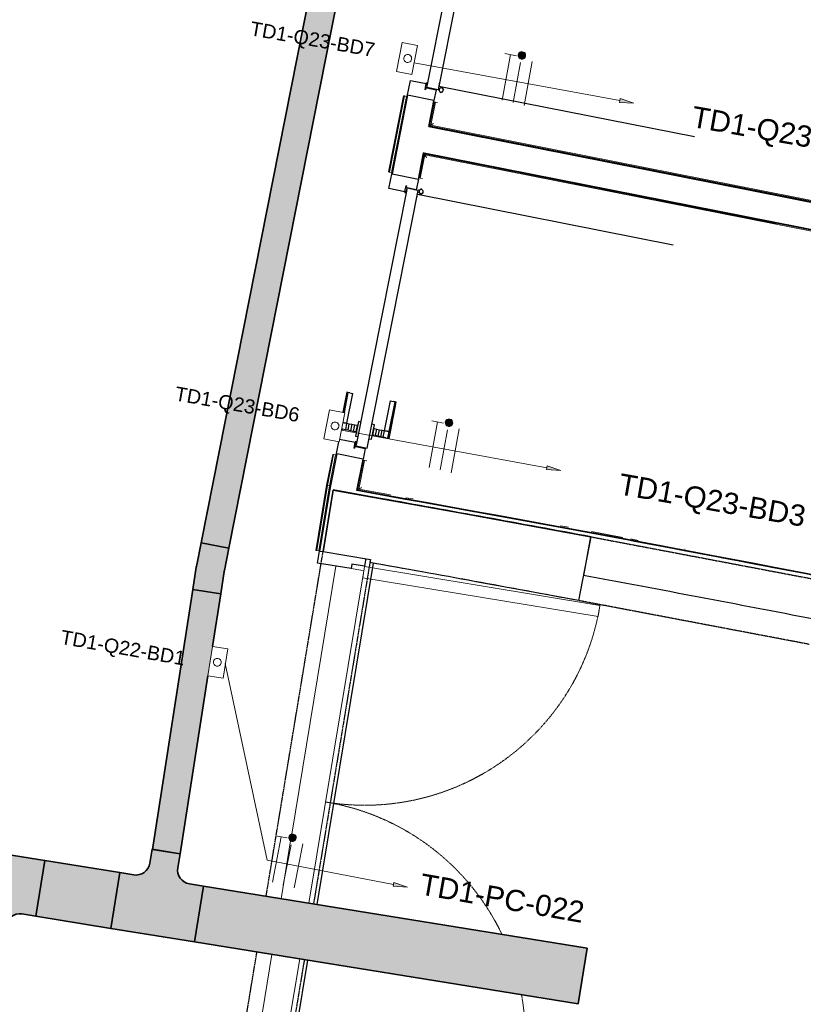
# Model space of a CAD drawing. Header units: millimetres. Extents: x -2845 to 74565, y -36590 to 13748.
# Tile 40 of 49: x 55051 to 57826, y -24551 to -21064. Entities that reach past the tile are written whole.
import ezdxf

# ---------------------------------------------------------------- set-up
doc = ezdxf.new("R2010")
doc.units = ezdxf.units.MM
doc.linetypes.add('Tiret', pattern=[2.5, 1.25, -1.25])
doc.linetypes.add('Tiret_2_', pattern=[2.5, 1.25, -1.25])
for name, color, linetype, lineweight in [('A-DETL-GENF', 7, 'Continuous', 18), ('A-DOOR', 7, 'Continuous', 25), ('A-FLOR', 7, 'Continuous', 25), ('A-FLOR-HRAL', 7, 'Continuous', 18), ('A-WALL', 7, 'Continuous', 25), ('CABLE', 7, 'Continuous', 30), ('CABLES', 7, 'Continuous', 18), ('CHEMIN DE CABLE ELE', 7, 'Continuous', 18), ('I-WALL', 7, 'Continuous', 25), ('INSTAL ELECTRIQUE', 7, 'Continuous', 18), ('Q-SPCQ', 7, 'Continuous', 18)]:
    doc.layers.add(name, color=color, linetype=linetype, lineweight=lineweight)
doc.layers.add('A-DOOR-HDLN', color=5, linetype='Tiret', lineweight=25, true_color=0x0000ff)
doc.styles.add('Arial_2', font='arial.ttf', dxfattribs={"height": 50})
doc.styles.add('Arial_3', font='arial.ttf', dxfattribs={"height": 75})

# ---------------------------------------------------------------- blocks, each defined once
blk = doc.blocks.new('Ouverture en rectangle - Ouverture en rectangle _83x207_-3216016-2021_015_1111_DCE_1_50_N0 FINI_CFO_DIS')
at = {"layer": 'A-DOOR-HDLN', "linetype": 'Tiret_2_'}
for p, q in [((-415, 115), (415, 115)), ((415, -115), (-415, -115))]:
    blk.add_line(p, q, dxfattribs=at)
blk = doc.blocks.new('Ouverture en rectangle - Ouverture en rectangle _143x207_-3216767-2021_015_1111_DCE_1_50_N0 FINI_CFO_DIS')
at = {"layer": 'A-DOOR-HDLN', "linetype": 'Tiret_2_'}
for p, q in [((-715, 115), (-296.1, 115)), ((-96.1, 115), (715, 115)), ((-291.2, -115), (-715, -115)), ((715, -115), (-91.2, -115))]:
    blk.add_line(p, q, dxfattribs=at)
blk = doc.blocks.new('Ouverture en rectangle - Ouverture en rectangle _175x207_-3508446-2021_015_1111_DCE_1_50_N0 FINI_CFO_DIS')
at = {"layer": 'A-DOOR-HDLN', "linetype": 'Tiret_2_'}
for p, q in [((-875, 85), (-562.2, 85)), ((-362.2, 85), (875, 85)), ((-561.7, -85), (-875, -85)), ((875, -85), (-361.7, -85))]:
    blk.add_line(p, q, dxfattribs=at)
blk = doc.blocks.new('B02_DC_STR_rvt-1-2021_015_1111_DCE_1_50_N0 FINI_CFO_DIS')
at = {"layer": 'A-WALL'}
for p, q in [((3862, -23121.6), (3904.9, -22895.6)), ((3123.5, -22975.5), (3121.7, -22986.7))]:
    blk.add_line(p, q, dxfattribs=at)
for radius, start, end in [(108972.8, 79.473456, 79.871997), (108742.8, 79.473918, 79.870419)]:
    blk.add_arc((-16003.4, -130034.4), radius, start, end, dxfattribs=at)
at = {"layer": 'I-WALL'}
for p, q in [((2991.9, -22729.5), (2955.8, -22947.8)), ((3159.2, -22759.7), (2991.9, -22729.5)), ((2955.8, -22947.8), (3123.5, -22975.5))]:
    blk.add_line(p, q, dxfattribs=at)
at = {"layer": 'A-DOOR', "color": 5, "lineweight": 25, "true_color": 0x0000ff}
for name, p, rotation in [('Ouverture en rectangle - Ouverture en rectangle _83x207_-3216016-2021_015_1111_DCE_1_50_N0 FINI_CFO_DIS', (4291.2, -23086), 349.2552567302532), ('Ouverture en rectangle - Ouverture en rectangle _175x207_-3508446-2021_015_1111_DCE_1_50_N0 FINI_CFO_DIS', (2897, -23825), 80.61767038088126), ('Ouverture en rectangle - Ouverture en rectangle _143x207_-3216767-2021_015_1111_DCE_1_50_N0 FINI_CFO_DIS', (1842.9, -24791.2), 349.5853757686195)]:
    blk.add_blockref(name, p, dxfattribs=dict(at, rotation=rotation))
blk = doc.blocks.new('PRT_SIMPLE_HUI_58x68x48 - PRT_BOIS_1V_930x2040x40-V7-2021_015_1111_DCE_1_50_N0 FINI_CFO_DIS')
at = {"layer": 'A-DETL-GENF', "lineweight": 25}
h = blk.add_hatch(color=256, dxfattribs=at)
h.paths.add_polyline_path([(-483.8, -9.7), (-485.1, -11.7), (-496.1, -13.2), (-500.5, -13.2), (-500.5, -14.5), (-495, -14.4), (-483.8, -12.8), (-483.8, -10.4)])
h.paths.add_polyline_path([(-508.5, -11.5), (-502, -11.5), (-502.2, -10.2), (-505.2, -10.2), (-505.2, -9.3), (-488.2, -9.5), (-485.1, -10.6), (-483.8, -9.7), (-489, -8), (-508.5, -8), (-508.5, -10.9)])
h = blk.add_hatch(color=256, dxfattribs=at)
h.paths.add_polyline_path([(413.8, -12.8), (426.3, -14.5), (430.5, -14.5), (430.2, -13.2), (425.7, -13.1), (415.1, -11.7), (413.8, -9.7), (413.8, -11.9)])
h.paths.add_polyline_path([(413.8, -9.7), (415.1, -10.6), (418.8, -9.3), (435.2, -9.6), (435.2, -10.2), (432, -10.2), (432, -11.5), (438.5, -11.5), (438.5, -8), (418.5, -8), (414.8, -9.3)])
at = {"layer": 'A-DETL-GENF'}
for p, q in [((-488.5, -8), (-508.5, -8)), ((-508.5, -8), (-508.5, -11.5)), ((-508.5, -11.5), (-502, -11.5)), ((-505.2, -10.2), (-505.2, -9.3)), ((-505.2, -9.3), (-488.7, -9.3)), ((-502, -10.2), (-505.2, -10.2)), ((-502, -11.5), (-502, -10.2)), ((-496.1, -13.2), (-500.5, -13.2)), ((-500.5, -13.2), (-500.5, -14.5)), ((-500.5, -14.5), (-496, -14.5)), ((-485.1, -11.7), (-496.1, -13.2)), ((-496, -14.5), (-483.8, -12.8)), ((-488.7, -9.3), (-485.1, -10.6)), ((-483.8, -9.7), (-488.5, -8)), ((-485.1, -10.6), (-485.1, -11.7)), ((-483.8, -12.8), (-483.8, -9.7)), ((418.5, -8), (413.8, -9.7)), ((413.8, -9.7), (413.8, -12.8)), ((413.8, -12.8), (426, -14.5)), ((415.1, -10.6), (418.7, -9.3)), ((415.1, -11.7), (415.1, -10.6)), ((426.1, -13.2), (415.1, -11.7)), ((438.5, -8), (418.5, -8)), ((418.7, -9.3), (435.2, -9.3)), ((426, -14.5), (430.5, -14.5)), ((430.5, -13.2), (426.1, -13.2)), ((430.5, -14.5), (430.5, -13.2)), ((435.2, -10.2), (432, -10.2)), ((432, -10.2), (432, -11.5)), ((432, -11.5), (438.5, -11.5)), ((435.2, -9.3), (435.2, -10.2)), ((438.5, -11.5), (438.5, -8))]:
    blk.add_line(p, q, dxfattribs=at)
at = {"layer": 'A-DOOR'}
for p, q in [((-450.6, 47.5), (-450.6, 43.3)), ((-450.6, 34), (-450.6, 43.3)), ((-427.1, 47.5), (-427.1, 43.3)), ((-427.1, 43.3), (-427.1, 47.5)), ((-427.1, 34), (-427.1, 43.3)), ((-427.1, 43.3), (-427.1, 34)), ((-319.6, 55), (-391.9, 55)), ((-319.6, 54.5), (-391.9, 54.5)), ((-319.6, 50.4), (-391.9, 50.4)), ((-319.6, 54.5), (-319.6, 55)), ((-319.6, 50.4), (-319.6, 54.5)), ((-319.6, 43.3), (-319.6, 50.4)), ((-319.6, 43.3), (-319.6, 34)), ((-450.6, 25.6), (-450.6, 34)), ((-427.1, 34), (-450.6, 34)), ((-450.6, 15.2), (-450.6, 25.6)), ((-427.1, 25.6), (-450.6, 25.6)), ((-450.6, 4.4), (-450.6, 15.2)), ((-427.1, 15.2), (-450.6, 15.2)), ((-450.6, -4), (-450.6, 4.4)), ((-450.6, 4.4), (-427.1, 4.4)), ((-427.1, 32.8), (-427.1, 34)), ((-319.6, 34), (-427.1, 34)), ((-427.1, 34), (-427.1, 25.6)), ((-427.1, 32.8), (-319.6, 32.8)), ((-427.1, 25.6), (-427.1, 15.2)), ((-427.1, 15.2), (-427.1, 4.4)), ((-427.1, 4.4), (-427.1, -4)), ((-319.6, 34), (-319.6, 32.8)), ((-499.5, -14.5), (-499.5, -54.5)), ((425.8, -14.5), (-496, -14.5)), ((-465.6, -5.5), (-465.6, -14.5)), ((-413.4, -5.5), (-465.6, -5.5)), ((-450.6, -4), (-450.6, -5)), ((-450.6, -5), (-427.1, -5)), ((-427.1, -5), (-427.1, -4)), ((-413.4, -14.5), (-413.4, -5.5)), ((430.5, -54.5), (430.5, -14.5)), ((-499.5, -54.5), (430.5, -54.5)), ((-465.6, -54.5), (-465.6, -63.5)), ((-465.6, -63.5), (-413.4, -63.5)), ((-427.1, -64), (-450.6, -64)), ((-450.6, -64), (-450.6, -65)), ((-450.6, -73.4), (-450.6, -65)), ((-427.1, -65), (-427.1, -64)), ((-427.1, -65), (-427.1, -73.4)), ((-413.4, -63.5), (-413.4, -54.5)), ((417, -54.5), (417, -977.5)), ((-450.6, -84.2), (-450.6, -73.4)), ((-427.1, -73.4), (-450.6, -73.4)), ((-450.6, -94.6), (-450.6, -84.2)), ((-450.6, -84.2), (-427.1, -84.2)), ((-450.6, -103), (-450.6, -94.6)), ((-450.6, -94.6), (-427.1, -94.6)), ((-450.6, -112.3), (-450.6, -103)), ((-450.6, -103), (-427.1, -103)), ((-427.1, -73.4), (-427.1, -84.2)), ((-427.1, -84.2), (-427.1, -94.6)), ((-427.1, -94.6), (-427.1, -103)), ((-427.1, -103), (-427.1, -101.8)), ((-319.6, -101.8), (-427.1, -101.8)), ((-427.1, -112.3), (-427.1, -103)), ((-427.1, -103), (-319.6, -103)), ((-427.1, -103), (-427.1, -112.3)), ((-319.6, -101.8), (-319.6, -103)), ((-319.6, -103), (-319.6, -112.3)), ((-450.6, -112.3), (-450.6, -119.4)), ((-450.6, -119.4), (-450.6, -123.5)), ((-450.6, -119.4), (-427.1, -119.4)), ((-450.6, -123.5), (-450.6, -124)), ((-450.6, -123.5), (-427.1, -123.5)), ((-450.6, -124), (-427.1, -124)), ((-427.1, -112.3), (-427.1, -119.4)), ((-427.1, -119.4), (-427.1, -112.3)), ((-427.1, -119.4), (-427.1, -123.5)), ((-427.1, -119.4), (-319.6, -119.4)), ((-427.1, -123.5), (-427.1, -119.4)), ((-427.1, -123.5), (-427.1, -124)), ((-427.1, -123.5), (-319.6, -123.5)), ((-427.1, -124), (-427.1, -123.5)), ((-427.1, -124), (-319.6, -124)), ((-319.6, -119.4), (-319.6, -112.3)), ((-319.6, -123.5), (-319.6, -119.4)), ((-319.6, -124), (-319.6, -123.5))]:
    blk.add_line(p, q, dxfattribs=at)
for radius, start, end in [(9.12, 155.8208, 180), (9.12, 180, 204.1792), (7.5, 360, 180), (7.5, 180, 360), (7.5, 180, 240), (7.5, 135, 165), (9.12, 111.9887, 120), (7.5, 60, 120), (7.5, 270, 0), (9.12, 60, 68.0113), (7.5, 0, 30), (9.12, 0, 24.1792), (9.12, 240, 248.0113)]:
    blk.add_arc((429, -65.5), radius, start, end, dxfattribs=at)
at = {"layer": 'Q-SPCQ'}
for p, q in [((430.5, -54.5), (403.5, -54.5)), ((430.5, -40.5), (430.5, -54.5))]:
    blk.add_line(p, q, dxfattribs=at)
blk = doc.blocks.new('PRT_SIMPLE_HUI_58x68x48 - PRT_BOIS_1V_930x2040x40-V8-2021_015_1111_DCE_1_50_N0 FINI_CFO_DIS')
at = {"layer": 'A-DETL-GENF', "lineweight": 25}
h = blk.add_hatch(color=256, dxfattribs=at)
h.paths.add_polyline_path([(-483.8, 12.8), (-496.3, 14.5), (-500.5, 14.5), (-500.2, 13.2), (-492.8, 12.7), (-485.1, 11.7), (-483.8, 9.7), (-483.8, 11.9)])
h.paths.add_polyline_path([(-483.8, 9.7), (-485.1, 10.6), (-488.8, 9.3), (-505.2, 9.6), (-505.2, 10.2), (-502, 10.2), (-502, 11.5), (-508.5, 11.5), (-508.5, 8), (-488.5, 8), (-484.8, 9.3)])
h = blk.add_hatch(color=256, dxfattribs=at)
h.paths.add_polyline_path([(413.8, 9.7), (415.1, 11.7), (426.1, 13.2), (430.5, 13.2), (430.5, 14.5), (425.8, 14.5), (413.8, 12.8), (413.8, 10.4)])
h.paths.add_polyline_path([(438.5, 11.5), (432, 11.5), (432.2, 10.2), (435.2, 10.2), (435.2, 9.3), (418.2, 9.5), (415.1, 10.6), (413.8, 9.7), (419, 8), (438.5, 8), (438.5, 10.9)])
at = {"layer": 'A-DETL-GENF'}
for p, q in [((-508.5, 11.5), (-502, 11.5)), ((-508.5, 8), (-508.5, 11.5)), ((-488.5, 8), (-508.5, 8)), ((-505.2, 10.2), (-505.2, 9.3)), ((-502, 10.2), (-505.2, 10.2)), ((-505.2, 9.3), (-488.7, 9.3)), ((-502, 11.5), (-502, 10.2)), ((-500.5, 14.5), (-496, 14.5)), ((-500.5, 13.2), (-500.5, 14.5)), ((-496.1, 13.2), (-500.5, 13.2)), ((-485.1, 11.7), (-496.1, 13.2)), ((-496, 14.5), (-483.8, 12.8)), ((-488.7, 9.3), (-485.1, 10.6)), ((-483.8, 9.7), (-488.5, 8)), ((-485.1, 10.6), (-485.1, 11.7)), ((-483.8, 12.8), (-483.8, 9.7)), ((413.8, 12.8), (426, 14.5)), ((413.8, 9.7), (413.8, 12.8)), ((418.5, 8), (413.8, 9.7)), ((426.1, 13.2), (415.1, 11.7)), ((415.1, 11.7), (415.1, 10.6)), ((415.1, 10.6), (418.7, 9.3)), ((438.5, 8), (418.5, 8)), ((418.7, 9.3), (435.2, 9.3)), ((426, 14.5), (430.5, 14.5)), ((430.5, 13.2), (426.1, 13.2)), ((430.5, 14.5), (430.5, 13.2)), ((432, 11.5), (438.5, 11.5)), ((432, 10.2), (432, 11.5)), ((435.2, 10.2), (432, 10.2)), ((435.2, 9.3), (435.2, 10.2)), ((438.5, 11.5), (438.5, 8))]:
    blk.add_line(p, q, dxfattribs=at)
at = {"layer": 'A-DOOR'}
for p, q in [((417, 54.5), (417, 977.5)), ((-427.1, 124), (-450.6, 124)), ((-450.6, 124), (-450.6, 123.5)), ((-450.6, 123.5), (-450.6, 119.4)), ((-427.1, 123.5), (-450.6, 123.5)), ((-450.6, 119.4), (-450.6, 112.3)), ((-427.1, 119.4), (-450.6, 119.4)), ((-450.6, 103), (-450.6, 112.3)), ((-319.6, 124), (-427.1, 124)), ((-427.1, 124), (-427.1, 123.5)), ((-427.1, 123.5), (-427.1, 124)), ((-427.1, 123.5), (-427.1, 119.4)), ((-319.6, 123.5), (-427.1, 123.5)), ((-427.1, 119.4), (-427.1, 123.5)), ((-427.1, 119.4), (-427.1, 112.3)), ((-319.6, 119.4), (-427.1, 119.4)), ((-427.1, 112.3), (-427.1, 119.4)), ((-427.1, 103), (-427.1, 112.3)), ((-427.1, 112.3), (-427.1, 103)), ((-319.6, 123.5), (-319.6, 124)), ((-319.6, 119.4), (-319.6, 123.5)), ((-319.6, 112.3), (-319.6, 119.4)), ((-319.6, 112.3), (-319.6, 103)), ((-450.6, 94.6), (-450.6, 103)), ((-427.1, 103), (-450.6, 103)), ((-450.6, 84.2), (-450.6, 94.6)), ((-427.1, 94.6), (-450.6, 94.6)), ((-450.6, 73.4), (-450.6, 84.2)), ((-427.1, 84.2), (-450.6, 84.2)), ((-450.6, 65), (-450.6, 73.4)), ((-450.6, 73.4), (-427.1, 73.4)), ((-427.1, 101.8), (-427.1, 103)), ((-319.6, 103), (-427.1, 103)), ((-427.1, 103), (-427.1, 94.6)), ((-427.1, 101.8), (-319.6, 101.8)), ((-427.1, 94.6), (-427.1, 84.2)), ((-427.1, 84.2), (-427.1, 73.4)), ((-427.1, 73.4), (-427.1, 65)), ((-319.6, 103), (-319.6, 101.8)), ((-499.5, 54.5), (430.5, 54.5)), ((-499.5, 14.5), (-499.5, 54.5)), ((-465.6, 63.5), (-465.6, 54.5)), ((-413.4, 63.5), (-465.6, 63.5)), ((-450.6, 65), (-450.6, 64)), ((-450.6, 64), (-427.1, 64)), ((-427.1, 64), (-427.1, 65)), ((-413.4, 54.5), (-413.4, 63.5)), ((430.5, 54.5), (430.5, 14.5)), ((426, 14.5), (-496, 14.5)), ((-465.6, 14.5), (-465.6, 5.5)), ((-465.6, 5.5), (-413.4, 5.5)), ((-427.1, 5), (-450.6, 5)), ((-450.6, 5), (-450.6, 4)), ((-450.6, -4.4), (-450.6, 4)), ((-427.1, 4), (-427.1, 5)), ((-427.1, 4), (-427.1, -4.4)), ((-413.4, 5.5), (-413.4, 14.5)), ((-450.6, -15.2), (-450.6, -4.4)), ((-427.1, -4.4), (-450.6, -4.4)), ((-450.6, -25.6), (-450.6, -15.2)), ((-450.6, -15.2), (-427.1, -15.2)), ((-450.6, -34), (-450.6, -25.6)), ((-450.6, -25.6), (-427.1, -25.6)), ((-450.6, -43.3), (-450.6, -34)), ((-450.6, -34), (-427.1, -34)), ((-427.1, -4.4), (-427.1, -15.2)), ((-427.1, -15.2), (-427.1, -25.6)), ((-427.1, -25.6), (-427.1, -34)), ((-427.1, -34), (-427.1, -32.8)), ((-319.6, -32.8), (-427.1, -32.8)), ((-427.1, -43.3), (-427.1, -34)), ((-427.1, -34), (-319.6, -34)), ((-427.1, -34), (-427.1, -43.3)), ((-319.6, -32.8), (-319.6, -34)), ((-319.6, -34), (-319.6, -43.3)), ((-450.6, -43.3), (-450.6, -50.4)), ((-450.6, -50.4), (-450.6, -54.5)), ((-450.6, -50.4), (-427.1, -50.4)), ((-450.6, -54.5), (-450.6, -55)), ((-450.6, -54.5), (-427.1, -54.5)), ((-450.6, -55), (-427.1, -55)), ((-427.1, -43.3), (-427.1, -50.4)), ((-427.1, -50.4), (-427.1, -43.3)), ((-427.1, -50.4), (-427.1, -54.5)), ((-427.1, -50.4), (-319.6, -50.4)), ((-427.1, -54.5), (-427.1, -50.4)), ((-427.1, -54.5), (-427.1, -55)), ((-427.1, -54.5), (-319.6, -54.5)), ((-427.1, -55), (-427.1, -54.5)), ((-427.1, -55), (-319.6, -55)), ((-319.6, -50.4), (-319.6, -43.3)), ((-319.6, -54.5), (-319.6, -50.4)), ((-319.6, -55), (-319.6, -54.5))]:
    blk.add_line(p, q, dxfattribs=at)
for radius, start, end in [(7.5, 360, 180), (7.5, 120, 180), (9.12, 112.7904, 120), (7.5, 32.0894, 90), (9.12, 155.8208, 180), (9.12, 180, 204.1792), (7.5, 180, 360), (7.5, 195, 225), (9.12, 240, 248.0113), (7.5, 240, 266.6865), (7.5, 270, 300), (9.12, 291.9887, 300), (7.5, 0, 30), (7.5, 330, 0), (9.12, 335.8208, 0)]:
    blk.add_arc((429, 65.5), radius, start, end, dxfattribs=at)
at = {"layer": 'Q-SPCQ'}
for p, q in [((430.5, 54.5), (403.5, 54.5)), ((430.5, 40.5), (430.5, 54.5))]:
    blk.add_line(p, q, dxfattribs=at)
blk = doc.blocks.new('51_PORTE_2 VENTEAUX TUNEL  - 166X204-479372-2021_015_1111_DCE_1_50_N0 FINI_CFO_DIS')
at = {"layer": 'A-DOOR', "color": 251, "lineweight": 18, "true_color": 0x646464}
for p, q in [((-845, 1003), (-845, 158)), ((-845, 1003), (-805, 1003)), ((-805, 1003), (-805, 158)), ((805, 1003), (805, 158)), ((845, 1003), (805, 1003)), ((845, 1003), (845, 158)), ((-805, 158), (-845, 158)), ((805, 158), (845, 158))]:
    blk.add_line(p, q, dxfattribs=at)
at = {"layer": 'A-DOOR'}
for p, q in [((-873.5, 158), (-846, 158)), ((-846, 158), (-846, 112)), ((846, 158), (876, 158)), ((846, 112), (846, 158)), ((876, 158), (876, -8)), ((-846, 112), (-830, 112)), ((-830, 112), (-830, -8)), ((830, 112), (846, 112)), ((830, -8), (830, 112)), ((-830, -8), (-873.5, -8)), ((876, -8), (830, -8))]:
    blk.add_line(p, q, dxfattribs=at)
at = {"layer": 'A-DOOR', "color": 251, "linetype": 'Tiret', "lineweight": 18, "true_color": 0x646464}
for centre, start, end in [((-845, 158), 360, 90), ((845, 158), 90, 109.7105), ((845, 158), 125.0265, 180)]:
    blk.add_arc(centre, 845, start, end, dxfattribs=at)
blk = doc.blocks.new('Garde-corps - Garde-corps-512913-2021_015_1111_DCE_1_50_N0 FINI_CFO_DIS')
at = {"layer": 'A-FLOR-HRAL'}
for p, q in [((3241.1, -21333.7), (3187.8, -21603.1)), ((3242.7, -21334), (3189.4, -21603.4)), ((3244.4, -21334.3), (3191.1, -21603.7)), ((3251.4, -21335.7), (3198.1, -21605.1)), ((3242.7, -21334), (3241.1, -21333.7)), ((3242.7, -21334), (3244.4, -21334.3)), ((3244.4, -21334.3), (3251.4, -21335.7)), ((3254.4, -21336.3), (3251.4, -21335.7)), ((3187.8, -21603.1), (3189.4, -21603.4)), ((3191.1, -21603.7), (3189.4, -21603.4)), ((3198.1, -21605.1), (3191.1, -21603.7)), ((3198.1, -21605.1), (3201.1, -21605.7))]:
    blk.add_line(p, q, dxfattribs=at)
blk = doc.blocks.new('Garde-corps - Garde-corps-513132-2021_015_1111_DCE_1_50_N0 FINI_CFO_DIS')
at = {"layer": 'A-FLOR-HRAL'}
for p, q in [((2989.9, -22603.7), (2968.2, -22713)), ((2991.5, -22604), (2969.8, -22713.3)), ((2993.2, -22604.3), (2971.6, -22713.6)), ((3000.2, -22605.7), (2978.6, -22714.9)), ((2991.5, -22604), (2989.9, -22603.7)), ((2991.5, -22604), (2993.2, -22604.3)), ((2993.2, -22604.3), (3000.2, -22605.7)), ((3003.1, -22606.3), (3000.2, -22605.7)), ((2968.2, -22713), (2930.1, -22943.6)), ((2969.8, -22713.3), (2931.8, -22943.9)), ((2971.6, -22713.6), (2933.5, -22944.1)), ((2978.6, -22714.9), (2940.5, -22945.3)), ((2971.6, -22713.6), (2978.6, -22714.9)), ((2930.1, -22943.6), (2931.8, -22943.9)), ((2933.5, -22944.1), (2931.8, -22943.9)), ((2940.5, -22945.3), (2933.5, -22944.1)), ((2940.5, -22945.3), (2943.5, -22945.8))]:
    blk.add_line(p, q, dxfattribs=at)
blk.add_open_spline([(2968.2, -22713), (2968.2, -22713), (2968.3, -22713), (2968.5, -22713.1), (2969, -22713.2), (2969.4, -22713.2), (2969.7, -22713.3), (2969.8, -22713.3), (2969.8, -22713.3)], degree=3, knots=[0.0720224, 0.0720224, 0.0720224, 0.0720224, 0.2, 0.4, 0.6, 0.8, 0.9, 1, 1, 1, 1], dxfattribs=at)
blk.add_open_spline([(2978.6, -22714.9), (2978.6, -22714.9), (2978.8, -22715), (2980, -22715.2), (2981, -22715.4), (2981.5, -22715.4)], degree=3, dxfattribs=at)
blk = doc.blocks.new('Garde-corps - Garde-corps-522878-2021_015_1111_DCE_1_50_N0 FINI_CFO_DIS')
at = {"layer": 'A-FLOR-HRAL'}
for p, q in [((3547.9, -20354.6), (3565, -20268.2)), ((3551.4, -20355.3), (3567.8, -20272.4)), ((3565, -20268.2), (4810.7, -20514.4)), ((3567.8, -20272.4), (4810, -20517.8)), ((3547.9, -20354.6), (3551.4, -20355.3)), ((3559.5, -20356.9), (3551.3, -20355.3)), ((5202.4, -20595.4), (6199.3, -20792.4)), ((5203.1, -20592), (6203.4, -20789.6)), ((6199.3, -20792.4), (5968.7, -21958.1)), ((6203.4, -20789.7), (5971.4, -21962.3)), ((3333.1, -21440.9), (3350, -21355.2)), ((3337.2, -21438.1), (3353.4, -21355.9)), ((3353.4, -21355.9), (3350, -21355.2)), ((3353.4, -21355.9), (3361.5, -21357.5)), ((5971.4, -21962.3), (3333.1, -21440.9)), ((5968.7, -21958.1), (3337.2, -21438.1))]:
    blk.add_line(p, q, dxfattribs=at)
for points in [[(3567.8, -20272.4), (3567.8, -20272.4), (3567.7, -20272.2), (3567.1, -20271.3), (3566.2, -20270), (3565.5, -20268.9), (3565, -20268.2)], [(6199.3, -20792.4), (6199.3, -20792.4), (6199.5, -20792.3), (6200.3, -20791.7), (6201.6, -20790.8), (6202.7, -20790.1), (6203.4, -20789.6)], [(3337.2, -21438.1), (3337.2, -21438.1), (3337, -21438.2), (3336.2, -21438.8), (3334.8, -21439.7), (3333.7, -21440.4), (3333.1, -21440.9)], [(5968.7, -21958.1), (5968.7, -21958.1), (5968.8, -21958.3), (5969.3, -21959.2), (5970.2, -21960.5), (5971, -21961.6), (5971.4, -21962.3)]]:
    blk.add_open_spline(points, degree=3, dxfattribs=at)
for points in [[(3574.3, -20282.1), (3573.9, -20281.5), (3573.2, -20280.5), (3571.9, -20278.5), (3570.7, -20276.7), (3569.6, -20275.1), (3568.7, -20273.7), (3568.1, -20272.8), (3567.7, -20272.3)], [(6189.6, -20798.9), (6190.1, -20798.5), (6191.1, -20797.8), (6193.1, -20796.5), (6194.9, -20795.3), (6196.5, -20794.2), (6197.9, -20793.3), (6198.8, -20792.7), (6199.3, -20792.3)], [(3346.9, -21431.6), (3346.3, -21432), (3345.3, -21432.6), (3343.4, -21434), (3341.5, -21435.2), (3339.9, -21436.3), (3338.5, -21437.2), (3337.6, -21437.8), (3337.1, -21438.1)], [(5962.2, -21948.4), (5962.5, -21949), (5963.2, -21950), (5964.5, -21952), (5965.7, -21953.8), (5966.8, -21955.4), (5967.8, -21956.8), (5968.4, -21957.7), (5968.7, -21958.2)]]:
    blk.add_open_spline(points, degree=3, knots=[0.3333333, 0.3333333, 0.3333333, 0.3333333, 0.375, 0.4166667, 0.5, 0.5416667, 0.5833333, 0.6509756, 0.6509756, 0.6509756, 0.6509756], dxfattribs=at)
blk = doc.blocks.new('Garde-corps - Garde-corps-523017-2021_015_1111_DCE_1_50_N0 FINI_CFO_DIS')
at = {"layer": 'A-FLOR-HRAL'}
for p, q in [((3296.7, -21624.8), (3313.7, -21539)), ((3300.1, -21625.5), (3316.4, -21543.1)), ((3313.7, -21539), (4559.5, -21785.2)), ((3316.4, -21543.1), (4558.8, -21788.6)), ((3296.7, -21624.8), (3294.2, -21624.3)), ((3296.7, -21624.8), (3300.1, -21625.5)), ((3308.2, -21627.1), (3300.1, -21625.5)), ((4951.3, -21866.2), (5947.9, -22063.1)), ((4951.9, -21862.7), (5952, -22060.4)), ((5947.9, -22063.1), (5717.2, -23229.4)), ((5952, -22060.4), (5719.9, -23233.5)), ((3078, -22730), (3098.9, -22624.6)), ((3082.2, -22727.2), (3102.3, -22625.3)), ((3096.4, -22624.1), (3098.9, -22624.6)), ((3102.3, -22625.3), (3098.9, -22624.6)), ((3102.3, -22625.3), (3110.4, -22626.9)), ((3194.7, -22747.3), (3082.2, -22727.2)), ((3274.7, -22761.6), (3249.3, -22757.1)), ((3824.5, -22861.9), (3796.3, -22856.7)), ((4016.8, -22897.6), (3906.9, -22877.2)), ((4072.1, -22908), (4045.1, -22902.9)), ((4238.1, -22939.2), (4236.5, -22938.9)), ((4895.2, -23065.5), (4771.6, -23041.5)), ((5006.6, -23087.4), (4977.3, -23081.6)), ((5101.5, -23106), (5093.6, -23104.5)), ((5550.7, -23195.7), (5525.5, -23190.6)), ((5717.2, -23229.4), (5580.2, -23201.6))]:
    blk.add_line(p, q, dxfattribs=at)
at = {"layer": 'A-FLOR-HRAL', "flags": 128}
for points in [[(3082.2, -22727.2), (3081.8, -22727.4), (3080.9, -22728.1), (3079.6, -22729), (3078, -22730)], [(3091.4, -22720.9), (3090.3, -22721.7), (3085.7, -22724.8), (3082.1, -22727.2)]]:
    blk.add_lwpolyline(points, dxfattribs=at)
at = {"layer": 'A-FLOR-HRAL'}
blk.add_arc((-16003.4, -130034.4), 108987.8, 78.502843, 79.91674, dxfattribs=at)
for points in [[(3316.4, -21543.1), (3316.4, -21543.1), (3316.3, -21542.9), (3315.7, -21542.1), (3314.9, -21540.7), (3314.1, -21539.6), (3313.7, -21539)], [(5947.9, -22063.1), (5947.9, -22063.1), (5948.1, -22063), (5948.9, -22062.4), (5950.2, -22061.5), (5951.4, -22060.8), (5952, -22060.4)]]:
    blk.add_open_spline(points, degree=3, dxfattribs=at)
for points, knots in [([(3322.9, -21552.8), (3322.6, -21552.2), (3321.9, -21551.2), (3320.6, -21549.3), (3319.3, -21547.4), (3318.2, -21545.8), (3317.3, -21544.4), (3316.7, -21543.5), (3316.4, -21543)], [0.3333333, 0.3333333, 0.3333333, 0.3333333, 0.375, 0.4166667, 0.5, 0.5416667, 0.5833333, 0.6509756, 0.6509756, 0.6509756, 0.6509756]), ([(5938.2, -22069.6), (5938.7, -22069.2), (5939.7, -22068.6), (5941.7, -22067.3), (5943.5, -22066), (5945.2, -22064.9), (5946.6, -22064), (5947.4, -22063.4), (5948, -22063.1)], [0.3333333, 0.3333333, 0.3333333, 0.3333333, 0.375, 0.4166667, 0.5, 0.5416667, 0.5833333, 0.6509756, 0.6509756, 0.6509756, 0.6509756]), ([(5711, -23220.1), (5711.3, -23220.5), (5711.8, -23221.3), (5712.6, -23222.5), (5713.4, -23223.7), (5714.1, -23224.8), (5715, -23226.1), (5715.9, -23227.5), (5716.7, -23228.6), (5717.1, -23229.3), (5717.2, -23229.4)], [0.3928571, 0.3928571, 0.3928571, 0.3928571, 0.4285714, 0.4642857, 0.5, 0.5357143, 0.5714286, 0.625, 0.6785714, 0.6999399, 0.6999399, 0.6999399, 0.6999399]), ([(5717.2, -23229.4), (5717.2, -23229.4), (5717.2, -23229.5), (5717.4, -23229.7), (5717.5, -23229.9), (5717.7, -23230.1), (5717.8, -23230.4), (5718, -23230.6), (5718.2, -23230.9), (5718.4, -23231.3), (5718.6, -23231.6), (5719, -23232.1), (5719.4, -23232.7), (5719.7, -23233.2), (5719.9, -23233.5)], [0, 0, 0, 0, 0.125, 0.25, 0.3125, 0.375, 0.4375, 0.5, 0.5625, 0.625, 0.6875, 0.75, 0.875, 1, 1, 1, 1])]:
    blk.add_open_spline(points, degree=3, knots=knots, dxfattribs=at)
blk = doc.blocks.new('51_BARRE DE SEUIL INOXIDABLE - 51_BARRE DE SEUIL INOXIDABLE-553672-2021_015_1111_DCE_1_50_N0 FINI_CFO_DIS')
at = {"layer": 'Q-SPCQ'}
for p, q in [((-830, 0), (-563.6, 0)), ((-363.6, 0), (-156, 0)), ((-131.7, 0), (830, 0)), ((-830, -88.8), (-830, -54)), ((830, -54), (830, -88.8)), ((-830, -88.8), (-830, -100)), ((-830, -100), (-563.2, -100)), ((-363.2, -100), (830, -100)), ((830, -100), (830, -88.8))]:
    blk.add_line(p, q, dxfattribs=at)
blk = doc.blocks.new('72_MIROIR_GEN - 400x800-573947-2021_015_1111_DCE_1_50_N0 FINI_CFO_DIS')
at = {"layer": 'Q-SPCQ', "color": 251, "true_color": 0x646464}
for p, q in [((200, 0), (-200, 0)), ((-200, 0), (-200, -4)), ((200, -4), (200, 0)), ((-200, -4), (200, -4))]:
    blk.add_line(p, q, dxfattribs=at)
blk = doc.blocks.new('B02_ARC_rvt-1-2021_015_1111_DCE_1_50_N0 FINI_CFO_DIS')
at = {"layer": 'A-FLOR'}
for p, q in [((3253.7, -21336.2), (3265, -21279.3)), ((3265, -21279.3), (3320.6, -21290.3)), ((3321.9, -21290.5), (3323.9, -21290.9)), ((3325.2, -21291.2), (3326.4, -21291.4)), ((3323.8, -21304.7), (3323.5, -21306.1)), ((3323.5, -21306.1), (3355.9, -21312.6)), ((3355.9, -21312.6), (3348.5, -21350.2)), ((3189.1, -21662.5), (3200.4, -21605.6)), ((3293.4, -21628.7), (3285.9, -21666.3)), ((3244.8, -21673.5), (3189.1, -21662.5)), ((3248.1, -21674.1), (3246.1, -21673.7)), ((3250.6, -21674.6), (3249.4, -21674.4)), ((3253.5, -21659.9), (3253.2, -21661.4)), ((3285.9, -21666.3), (3253.5, -21659.9)), ((3002.5, -22606.2), (3011.8, -22559)), ((3014.4, -22549.4), (3069.4, -22560.3)), ((3070.7, -22560.5), (3072.7, -22560.9)), ((3072.6, -22574.7), (3072.3, -22576.1)), ((3072.3, -22576.1), (3104.7, -22582.6)), ((3074, -22561.2), (3075.2, -22561.4)), ((3104.7, -22582.6), (3097.2, -22620.2)), ((3133.3, -22988.8), (2933.6, -24197.5)), ((3312.8, -23021), (3133.3, -22988.7)), ((2901, -24394.9), (2850, -24703.6))]:
    blk.add_line(p, q, dxfattribs=at)
blk.add_arc((-16003.4, -130034.4), 108742.8, 79.473918, 79.697415, dxfattribs=at)
at = {"layer": 'A-WALL'}
for p, q in [((3255.3, -21331.7), (3200.2, -21610.3)), ((3348.5, -21350.2), (3255.3, -21331.7)), ((3330.1, -21442.8), (3348.5, -21350.2)), ((3347.5, -21354.7), (3330.5, -21440.9)), ((3332.5, -21441.3), (3349.5, -21355.1)), ((3349.5, -21355.1), (3347.5, -21354.7)), ((3330.5, -21440.9), (3330.1, -21442.8)), ((5973.4, -21965.2), (3330.1, -21442.8)), ((3330.1, -21442.8), (5971.4, -21964.8)), ((5971.8, -21962.8), (3332.5, -21441.3)), ((3293.4, -21628.7), (3311.7, -21536)), ((3311.7, -21536), (3294.3, -21624.1)), ((3296.2, -21624.5), (3313.3, -21538.4)), ((3311.7, -21536), (5954.9, -22058.4)), ((3313.6, -21536.4), (3311.7, -21536)), ((3313.3, -21538.4), (4559.6, -21784.7)), ((5954.9, -22058.4), (3313.6, -21536.4)), ((3200.2, -21610.3), (3293.4, -21628.7)), ((3294.3, -21624.1), (3296.2, -21624.5)), ((3004, -22601.7), (2981.5, -22715.4)), ((3097.2, -22620.2), (3004, -22601.7)), ((3075.1, -22732), (3097.2, -22620.2)), ((3096.3, -22624.7), (3075.5, -22730.1)), ((3077.4, -22730.4), (3098.3, -22625.1)), ((3098.3, -22625.1), (3096.3, -22624.7)), ((2979.5, -22727.8), (2943.5, -22945.8)), ((2955.8, -22947.8), (2991.8, -22730)), ((2981.5, -22715.4), (2979.5, -22727.8)), ((3075.5, -22730.1), (3075.1, -22732)), ((2943.5, -22945.8), (2955.8, -22947.8))]:
    blk.add_line(p, q, dxfattribs=at)
at = {"layer": 'A-WALL', "flags": 128}
for points in [[(2991.8, -22730), (3447.5, -22811.6), (3902.9, -22895.2)], [(3905.2, -22883), (3490.3, -22806.7), (3075.1, -22732)], [(5720.3, -23234.1), (4840.7, -23059), (3959.8, -22891.1), (3077.4, -22730.4)]]:
    blk.add_lwpolyline(points, dxfattribs=at)
at = {"layer": 'A-WALL'}
blk.add_arc((-16003.4, -130034.4), 108985.3, 78.501522, 79.91808, dxfattribs=at)
at = {"layer": 'I-WALL'}
blk.add_line((3902.9, -22895.2), (3877.5, -23032.4), dxfattribs=at)
for radius in [108985.3, 108833.3]:
    blk.add_arc((-16003.4, -130034.4), radius, 79.03693, 79.474503, dxfattribs=at)
at = {"layer": 'A-DOOR', "lineweight": 18}
for name, p, rotation in [('PRT_SIMPLE_HUI_58x68x48 - PRT_BOIS_1V_930x2040x40-V8-2021_015_1111_DCE_1_50_N0 FINI_CFO_DIS', (3393.1, -20879.5), 258.8099662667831), ('PRT_SIMPLE_HUI_58x68x48 - PRT_BOIS_1V_930x2040x40-V7-2021_015_1111_DCE_1_50_N0 FINI_CFO_DIS', (3155.5, -22080.9), 78.8099662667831), ('51_PORTE_2 VENTEAUX TUNEL  - 166X204-479372-2021_015_1111_DCE_1_50_N0 FINI_CFO_DIS', (2809, -23808.9), 260.6176703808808)]:
    blk.add_blockref(name, p, dxfattribs=dict(at, rotation=rotation))
at = {"layer": 'A-FLOR-HRAL', "lineweight": 18}
for name in ['Garde-corps - Garde-corps-522878-2021_015_1111_DCE_1_50_N0 FINI_CFO_DIS', 'Garde-corps - Garde-corps-512913-2021_015_1111_DCE_1_50_N0 FINI_CFO_DIS', 'Garde-corps - Garde-corps-523017-2021_015_1111_DCE_1_50_N0 FINI_CFO_DIS', 'Garde-corps - Garde-corps-513132-2021_015_1111_DCE_1_50_N0 FINI_CFO_DIS']:
    blk.add_blockref(name, (0, 0), dxfattribs=at)
at = {"layer": 'Q-SPCQ', "lineweight": 18}
for name, p, rotation in [('72_MIROIR_GEN - 400x800-573947-2021_015_1111_DCE_1_50_N0 FINI_CFO_DIS', (4755.8, -21823.5), 348.8212149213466), ('51_BARRE DE SEUIL INOXIDABLE - 51_BARRE DE SEUIL INOXIDABLE-553672-2021_015_1111_DCE_1_50_N0 FINI_CFO_DIS', (2866.2, -23818.4), 80.61767038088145)]:
    blk.add_blockref(name, p, dxfattribs=dict(at, rotation=rotation))
blk = doc.blocks.new('Chemin de câbles - Té - Standard-4698436-2021_015_1111_DCE_1_50_N0 FINI_CFO_DIS')
at = {"layer": 'CHEMIN DE CABLE ELE', "lineweight": 35, "true_color": 0x0080ff}
blk.add_hatch(color=150, dxfattribs=at).paths.add_polyline_path([(100, -200), (100, -150), (101.7, -137.1), (106.7, -125), (114.6, -114.6), (125, -106.7), (137.1, -101.7), (150, -100), (200, -100), (200, 100), (-200, 100), (-200, -100), (-150, -100), (-137.1, -101.7), (-125, -106.7), (-114.6, -114.6), (-106.7, -125), (-101.7, -137.1), (-100, -150), (-100, -200), (-16.5, -200)])
at = {"layer": 'CHEMIN DE CABLE ELE', "color": 8, "lineweight": 35, "true_color": 0x808080}
for p, q in [((200, 100), (-200, 100)), ((-200, 100), (-200, -100)), ((200, -100), (200, 100)), ((-200, -100), (-150, -100)), ((150, -100), (200, -100)), ((-100, -150), (-100, -200)), ((100, -200), (100, -150)), ((-100, -200), (100, -200))]:
    blk.add_line(p, q, dxfattribs=at)
for centre, start, end in [((-150, -150), 0, 90), ((150, -150), 90, 180)]:
    blk.add_arc(centre, 50, start, end, dxfattribs=at)
blk = doc.blocks.new('602_BOITE DE DERIVATION - 105X105X50 GENERIQUE-7162965-2021_015_1111_DCE_1_50_N0 FINI_CFO_DIS')
at = {"layer": 'INSTAL ELECTRIQUE'}
for p, q in [((2548.2, -23387.9), (2564.3, -23284.1)), ((2564.3, -23284.1), (2618.7, -23292.6)), ((2618.7, -23292.6), (2602.5, -23396.3)), ((2602.5, -23396.3), (2548.2, -23387.9))]:
    blk.add_line(p, q, dxfattribs=at)
for start, end in [(81.1515, 261.1515), (261.1515, 81.1515)]:
    blk.add_arc((2581, -23339.9), 14, start, end, dxfattribs=at)
blk = doc.blocks.new('602_BOITE DE DERIVATION - 105X105X50 GENERIQUE-7162995-2021_015_1111_DCE_1_50_N0 FINI_CFO_DIS')
at = {"layer": 'INSTAL ELECTRIQUE'}
for p, q in [((3215.9, -21247.5), (3236.2, -21144.5)), ((3236.2, -21144.5), (3290.2, -21155.2)), ((3290.2, -21155.2), (3269.8, -21258.2)), ((3269.8, -21258.2), (3215.9, -21247.5))]:
    blk.add_line(p, q, dxfattribs=at)
for start, end in [(78.81, 258.81), (258.81, 78.81)]:
    blk.add_arc((3255.5, -21201.8), 14, start, end, dxfattribs=at)
blk = doc.blocks.new('602_BOITE DE DERIVATION - 105X105X50 GENERIQUE-7162992-2021_015_1111_DCE_1_50_N0 FINI_CFO_DIS')
at = {"layer": 'INSTAL ELECTRIQUE'}
for p, q in [((2958.5, -22548.5), (2978.9, -22445.5)), ((2978.9, -22445.5), (3032.8, -22456.1)), ((3032.8, -22456.1), (3012.4, -22559.1)), ((3012.4, -22559.1), (2958.5, -22548.5))]:
    blk.add_line(p, q, dxfattribs=at)
for start, end in [(78.81, 258.81), (258.81, 78.81)]:
    blk.add_arc((2998.1, -22502.8), 14, start, end, dxfattribs=at)
blk = doc.blocks.new('Chemin de câbles - Té - Standard-6517656-2021_015_1111_DCE_1_50_N0 FINI_CFO_DIS')
at = {"layer": 'CHEMIN DE CABLE ELE', "lineweight": 35, "true_color": 0x0080ff}
blk.add_hatch(color=150, dxfattribs=at).paths.add_polyline_path([(-150, 100), (-150, -100), (-100, -100), (-87.1, -101.7), (-75, -106.7), (-64.6, -114.6), (-56.7, -125), (-51.7, -137.1), (-50, -150), (-50, -200), (50, -200), (50, -150), (51.7, -137.1), (56.7, -125), (64.6, -114.6), (75, -106.7), (87.1, -101.7), (100, -100), (150, -100), (150, 100), (-132.4, 100)])
at = {"layer": 'CHEMIN DE CABLE ELE', "color": 8, "lineweight": 35, "true_color": 0x808080}
for p, q in [((150, 100), (-150, 100)), ((-150, 100), (-150, -100)), ((150, -100), (150, 100)), ((-150, -100), (-100, -100)), ((100, -100), (150, -100)), ((-50, -150), (-50, -200)), ((50, -200), (50, -150)), ((-50, -200), (50, -200))]:
    blk.add_line(p, q, dxfattribs=at)
for centre, start, end in [((-100, -150), 0, 90), ((100, -150), 90, 180)]:
    blk.add_arc(centre, 50, start, end, dxfattribs=at)
blk = doc.blocks.new('Chemin de câbles - Courbure - Standard-6518691-2021_015_1111_DCE_1_50_N0 FINI_CFO_DIS')
at = {"layer": 'CHEMIN DE CABLE ELE', "lineweight": 35, "true_color": 0x0080ff}
blk.add_hatch(color=150, dxfattribs=at).paths.add_polyline_path([(81, 53.4), (-3.1, 50), (-83.1, 50), (-83.1, -50), (13.4, -49.5), (85, -46.6), (84.6, -35.4)])
at = {"layer": 'CHEMIN DE CABLE ELE', "color": 8, "lineweight": 35, "true_color": 0x808080}
for p, q in [((-83.1, -50), (-83.1, 50)), ((-83.1, 50), (-3.1, 50)), ((81, 53.4), (1, 50.1)), ((85, -46.6), (81, 53.4)), ((-3.1, -50), (-83.1, -50)), ((5.1, -49.8), (85, -46.6))]:
    blk.add_line(p, q, dxfattribs=at)
for radius in [100, 200]:
    blk.add_arc((-3.1, 150), radius, 270, 272.3415, dxfattribs=at)
blk = doc.blocks.new('Fil - COCHE DE FIL_PE_SYMBOLE-4085576-2021_015_1111_DCE_1_50_N0 FINI_CFO_DIS')
at = {"layer": 'CABLES', "lineweight": 9}
for p, q in [((-0.42, 1.8), (0.42, 1.8)), ((0, 1.8), (0, -1.48))]:
    blk.add_line(p, q, dxfattribs=at)
blk = doc.blocks.new('Fil - Coche de fil circulaire-323115-2021_015_1111_DCE_1_50_N0 FINI_CFO_DIS')
at = {"layer": 'CABLES', "lineweight": 9}
blk.add_hatch(color=256, dxfattribs=at).paths.add_polyline_path([(0.006, 2.156), (-0.062, 2.147), (-0.126, 2.12), (-0.181, 2.078), (-0.223, 2.023), (-0.249, 1.96), (-0.258, 1.891), (-0.249, 1.823), (-0.223, 1.759), (-0.181, 1.704), (-0.126, 1.662), (-0.062, 1.636), (0.006, 1.627), (0.075, 1.636), (0.139, 1.662), (0.193, 1.704), (0.235, 1.759), (0.262, 1.823), (0.271, 1.891), (0.262, 1.96), (0.235, 2.023), (0.193, 2.078), (0.139, 2.12), (0.075, 2.147)])
blk.add_line((0, 1.371), (0, -1.507), dxfattribs=at)
for start, end in [(360, 180), (180, 360)]:
    blk.add_arc((0.006, 1.891), 0.265, start, end, dxfattribs=at)
blk = doc.blocks.new('Fil - Coche de fil long-323512-2021_015_1111_DCE_1_50_N0 FINI_CFO_DIS')
at = {"layer": 'CABLES', "lineweight": 9}
blk.add_line((0, 1.605), (0, -1.57), dxfattribs=at)
blk = doc.blocks.new('B02_ELE_rvt-1-2021_015_1111_DCE_1_50_N0 FINI_CFO_DIS')
at = {"layer": 'CABLES'}
for points in [[(4056.3, -21359.6), (4007.9, -21343.9), (4005.5, -21357)], [(3797.3, -22660.2), (3748.8, -22644.5), (3746.5, -22657.6)], [(3254.3, -24136.3), (3206.1, -24120.2), (3203.5, -24133.2)]]:
    blk.add_hatch(color=256, dxfattribs=at).paths.add_polyline_path(points)
at = {"layer": 'CHEMIN DE CABLE ELE', "lineweight": 5, "true_color": 0x0080ff}
for points in [[(2621.9, -22936.1), (3830, -16829.2), (3731.9, -16809.8), (2523.8, -22916.7)], [(2450.1, -24017.7), (2593.4, -23097.7), (2494.5, -23082.3), (2351.3, -24002.3)], [(2203.8, -24282.1), (2235.7, -24084.6), (1970.6, -24041.8), (1938.7, -24239.2), (2107.3, -24266.5)], [(3859.1, -24549.9), (3891.1, -24352.5), (2531.9, -24132.6), (2499.9, -24330), (3302.1, -24459.8)]]:
    blk.add_hatch(color=150, dxfattribs=at).paths.add_polyline_path(points)
at = {"layer": 'CABLES'}
for p, q in [((4007.1, -21350.5), (3278, -21216.7)), ((4007.9, -21343.9), (4005.5, -21357)), ((4007.9, -21343.9), (4005.5, -21357)), ((4005.5, -21357), (4056.3, -21359.6)), ((4005.5, -21357), (4056.3, -21359.6)), ((4056.3, -21359.6), (4007.9, -21343.9)), ((4056.3, -21359.6), (4007.9, -21343.9)), ((3748.1, -22651.2), (3020.7, -22517.6)), ((3748.8, -22644.5), (3746.5, -22657.6)), ((3748.8, -22644.5), (3746.5, -22657.6)), ((3746.5, -22657.6), (3797.3, -22660.2)), ((3746.5, -22657.6), (3797.3, -22660.2)), ((3797.3, -22660.2), (3748.8, -22644.5)), ((3797.3, -22660.2), (3748.8, -22644.5)), ((3206.1, -24120.2), (3203.5, -24133.2)), ((3206.1, -24120.2), (3203.5, -24133.2)), ((3254.3, -24136.3), (3206.1, -24120.2)), ((3254.3, -24136.3), (3206.1, -24120.2)), ((3203.5, -24133.2), (3254.3, -24136.3)), ((3203.5, -24133.2), (3254.3, -24136.3))]:
    blk.add_line(p, q, dxfattribs=at)
at = {"layer": 'CABLES', "flags": 128}
blk.add_lwpolyline([(3205.2, -24126.8), (2758.3, -24040.1), (2608.8, -23344.2)], dxfattribs=at)
at = {"layer": 'CHEMIN DE CABLE ELE', "color": 8, "lineweight": 35, "true_color": 0x808080}
for p, q in [((3830, -16829.2), (2621.9, -22936.1)), ((3106.2, -19972.8), (2523.8, -22916.7)), ((2621.9, -22936.1), (2523.8, -22916.7)), ((2351.3, -24002.3), (2494.5, -23082.3)), ((2494.5, -23082.3), (2593.4, -23097.7)), ((2564.3, -23284.1), (2593.4, -23097.7)), ((2450.1, -24017.7), (2548.2, -23387.9)), ((2450.1, -24017.7), (2351.3, -24002.3)), ((1938.7, -24239.2), (1970.6, -24041.8)), ((2235.7, -24084.6), (1970.6, -24041.8)), ((2235.7, -24084.6), (2203.8, -24282.1)), ((2499.9, -24330), (2531.9, -24132.6)), ((3891.1, -24352.5), (2531.9, -24132.6)), ((2203.8, -24282.1), (1938.7, -24239.2)), ((3859.1, -24549.9), (2499.9, -24330)), ((3891.1, -24352.5), (3859.1, -24549.9))]:
    blk.add_line(p, q, dxfattribs=at)
at = {"layer": 'CABLES', "lineweight": 18, "xscale": 49.99999999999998, "yscale": 49.99999999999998, "zscale": 49.99999999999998}
for name, p, rotation in [('Fil - COCHE DE FIL_PE_SYMBOLE-4085576-2021_015_1111_DCE_1_50_N0 FINI_CFO_DIS', (3603.5, -21276.4), 349.5980059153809), ('Fil - Coche de fil circulaire-323115-2021_015_1111_DCE_1_50_N0 FINI_CFO_DIS', (3642.6, -21283.6), 349.5980059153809), ('Fil - Coche de fil long-323512-2021_015_1111_DCE_1_50_N0 FINI_CFO_DIS', (3681.6, -21290.8), 349.5980059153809), ('Fil - COCHE DE FIL_PE_SYMBOLE-4085576-2021_015_1111_DCE_1_50_N0 FINI_CFO_DIS', (3345.3, -22577.2), 349.5996947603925), ('Fil - Coche de fil circulaire-323115-2021_015_1111_DCE_1_50_N0 FINI_CFO_DIS', (3384.4, -22584.4), 349.5996947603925), ('Fil - Coche de fil long-323512-2021_015_1111_DCE_1_50_N0 FINI_CFO_DIS', (3423.4, -22591.6), 349.5996947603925), ('Fil - COCHE DE FIL_PE_SYMBOLE-4085576-2021_015_1111_DCE_1_50_N0 FINI_CFO_DIS', (2790.4, -24046.3), 349.0230334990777), ('Fil - Coche de fil circulaire-323115-2021_015_1111_DCE_1_50_N0 FINI_CFO_DIS', (2829.3, -24053.9), 349.0230334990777), ('Fil - Coche de fil long-323512-2021_015_1111_DCE_1_50_N0 FINI_CFO_DIS', (2868.3, -24061.4), 349.0230334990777)]:
    blk.add_blockref(name, p, dxfattribs=dict(at, rotation=rotation))
at = {"layer": 'CHEMIN DE CABLE ELE', "lineweight": 18}
for name, p, rotation in [('Chemin de câbles - Courbure - Standard-6518691-2021_015_1111_DCE_1_50_N0 FINI_CFO_DIS', (2556.7, -23007.9), 258.8099662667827), ('Chemin de câbles - Té - Standard-4698436-2021_015_1111_DCE_1_50_N0 FINI_CFO_DIS', (1757.2, -24108.5), 350.8097895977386), ('Chemin de câbles - Té - Standard-6517656-2021_015_1111_DCE_1_50_N0 FINI_CFO_DIS', (2367.8, -24207.3), 170.8097895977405)]:
    blk.add_blockref(name, p, dxfattribs=dict(at, rotation=rotation))
at = {"layer": 'INSTAL ELECTRIQUE', "lineweight": 18}
for name in ['602_BOITE DE DERIVATION - 105X105X50 GENERIQUE-7162995-2021_015_1111_DCE_1_50_N0 FINI_CFO_DIS', '602_BOITE DE DERIVATION - 105X105X50 GENERIQUE-7162992-2021_015_1111_DCE_1_50_N0 FINI_CFO_DIS', '602_BOITE DE DERIVATION - 105X105X50 GENERIQUE-7162965-2021_015_1111_DCE_1_50_N0 FINI_CFO_DIS']:
    blk.add_blockref(name, (0, 0), dxfattribs=at)
at = {"layer": 'CABLE', "lineweight": 9, "char_height": 75, "attachment_point": 1, "rotation": 350, "style": 'Arial_3'}
for s, insert, width in [('TD1-Q23-BD6', (4269.1, -21369.5), 821.73), ('TD1-Q23-BD3', (4010.9, -22670.3), 821.73), ('TD1-PC-022', (3307, -24087.1), 721.519)]:
    blk.add_mtext(s, dxfattribs=dict(at, insert=insert, width=width))
at = {"layer": 'INSTAL ELECTRIQUE', "lineweight": 9, "char_height": 50, "width": 537.131, "attachment_point": 1, "rotation": 350, "style": 'Arial_2'}
for s, insert in [('TD1-Q23-BD7', (2703.3, -21069.7)), ('TD1-Q23-BD6', (2436.6, -22362.6)), ('TD1-Q22-BD1', (2031.7, -23224.8))]:
    blk.add_mtext(s, dxfattribs=dict(at, insert=insert))

msp = doc.modelspace()

# ---------------------------------------------------------------- block references
at = {"lineweight": 5}
for name in ['B02_DC_STR_rvt-1-2021_015_1111_DCE_1_50_N0 FINI_CFO_DIS', 'B02_ARC_rvt-1-2021_015_1111_DCE_1_50_N0 FINI_CFO_DIS']:
    msp.add_blockref(name, (53169.3, 0), dxfattribs=at)

# ---------------------------------------------------------------- next in the draw order: block references
msp.add_blockref('B02_ELE_rvt-1-2021_015_1111_DCE_1_50_N0 FINI_CFO_DIS', (53169.3, 0), dxfattribs=at)

doc.saveas('drawing.dxf')
